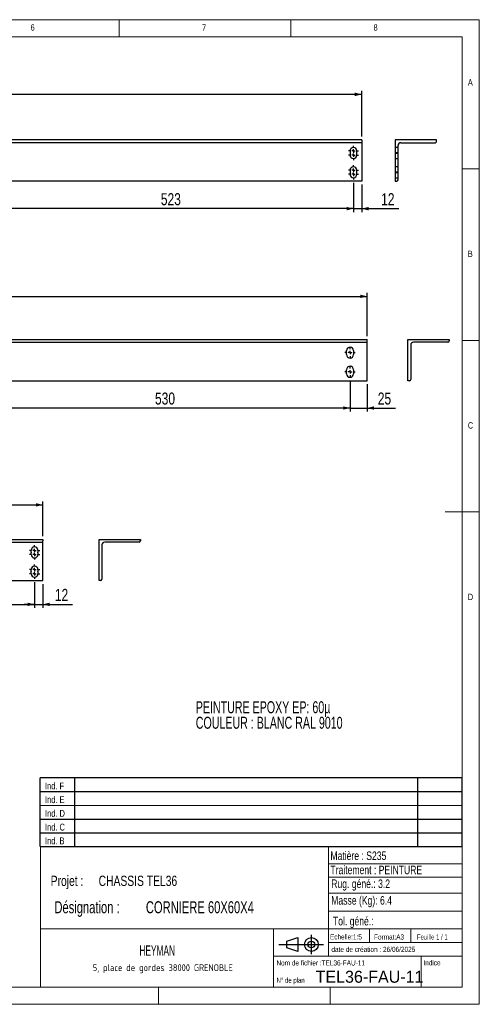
# Model space of a CAD drawing. Header units: millimetres. Extents: x -187 to 415, y 5 to 292.
# Tile 4 of 4: x 281 to 415, y 5 to 292. Entities that reach past the tile are written whole.
import ezdxf

# ---------------------------------------------------------------- set-up
doc = ezdxf.new("R2010")
doc.units = ezdxf.units.MM
doc.linetypes.add('CENTERX2', pattern=[20.32, 12.7, -2.54, 2.54, -2.54])
doc.linetypes.add('HIDDEN', pattern=[1.905, 1.27, -0.635])
for name, color, linetype in [('COTES', 1, 'Continuous'), ('NOTES', 6, 'Continuous'), ('TRAIT-MIXTES', 3, 'CENTERX2'), ('TRAIT-TIRET', 2, 'HIDDEN')]:
    doc.layers.add(name, color=color, linetype=linetype)
doc.layers.add('TRAIT-FORT', color=4, linetype='Continuous', lineweight=25)
doc.styles.add('SLDTEXTSTYLE0', font='TXT', dxfattribs={"width": 0.75})
doc.styles.add('SLDTEXTSTYLE1', font='TXT', dxfattribs={"width": 0.663619})
doc.styles.add('SLDTEXTSTYLE2', font='TXT', dxfattribs={"width": 0.695728})
doc.styles.add('SLDTEXTSTYLE3', font='TXT')
doc.styles.add('SLDTEXTSTYLE4', font='TXT', dxfattribs={"width": 0.7})
doc.styles.add('SLDTEXTSTYLE5', font='TXT', dxfattribs={"width": 0.692308})
doc.styles.add('SLDTEXTSTYLE6', font='ISOCP3', dxfattribs={"width": 0.96})
doc.styles.add('SLDTEXTSTYLE7', font='TXT', dxfattribs={"width": 0.605})
doc.dimstyles.new('SLDDIMSTYLE0', dxfattribs={"dimtxt": 3.5, "dimasz": 2, "dimexe": 0, "dimexo": 0.0625, "dimgap": 0.875, "dimtad": 1, "dimdec": 0, "dimlfac": 5, "dimrnd": 1e-09, "dimzin": 12, "dimdsep": 46, "dimtxsty": 'SLDTEXTSTYLE0', "dimsah": 1, "dimcen": 0.09, "dimadec": 0, "dimazin": 3, "dimtfac": 1, "dimtdec": 0, "dimtofl": 0, "dimtmove": 0, "dimatfit": 3, "dimfxl": 1, "dimfrac": 2, "dimtolj": 1, "dimtzin": 12, "dimarcsym": 0})
doc.dimstyles.new('SLDDIMSTYLE1', dxfattribs={"dimtxt": 3.5, "dimasz": 2, "dimexe": 0, "dimexo": 0.0625, "dimgap": 0.875, "dimtad": 1, "dimlfac": 5, "dimrnd": 1e-09, "dimzin": 12, "dimdsep": 46, "dimtxsty": 'SLDTEXTSTYLE0', "dimsah": 1, "dimcen": 0.09, "dimadec": 0, "dimazin": 3, "dimtfac": 1, "dimtmove": 0, "dimatfit": 0, "dimfxl": 1, "dimfrac": 2, "dimtolj": 1, "dimtzin": 12, "dimarcsym": 0})
doc.dimstyles.new('SLDDIMSTYLE2', dxfattribs={"dimtxt": 3.5, "dimasz": 2, "dimexe": 0, "dimexo": 0.0625, "dimgap": 0.875, "dimtad": 1, "dimlfac": 5, "dimrnd": 1e-09, "dimzin": 12, "dimdsep": 46, "dimtxsty": 'SLDTEXTSTYLE0', "dimsah": 1, "dimcen": 0.09, "dimadec": 0, "dimazin": 3, "dimtfac": 1, "dimtofl": 0, "dimtmove": 0, "dimatfit": 3, "dimfxl": 1, "dimfrac": 2, "dimtolj": 1, "dimtzin": 12, "dimarcsym": 0})
doc.dimstyles.new('SLDDIMSTYLE4', dxfattribs={"dimtxt": 3.5, "dimasz": 2, "dimexe": 0, "dimexo": 0.0625, "dimgap": 0.875, "dimtad": 1, "dimdec": 0, "dimlfac": 5, "dimrnd": 1e-09, "dimzin": 12, "dimdsep": 46, "dimtxsty": 'SLDTEXTSTYLE0', "dimsah": 1, "dimcen": 0.09, "dimadec": 0, "dimazin": 3, "dimtfac": 1, "dimtdec": 0, "dimtmove": 0, "dimatfit": 0, "dimfxl": 1, "dimfrac": 2, "dimtolj": 1, "dimtzin": 12, "dimarcsym": 0})

# ---------------------------------------------------------------- blocks, each defined once
blk = doc.blocks.new('TAB MODIFS')
for p, q in [((123, 20), (0, 20)), ((0, 0), (0, 20)), ((10, 20), (10, 0)), ((110, 20), (110, 0)), ((123, 0), (123, 20)), ((0, 16), (123, 16)), ((0, 8), (123, 8)), ((0, 4), (123, 4)), ((0, 0), (123, 0))]:
    blk.add_line(p, q)
at = {"color": 7, "linetype": 'Continuous', "lineweight": 18}
blk.add_line((0, 12), (123, 12), dxfattribs=at)
at = {"color": 7}
for tag in ['AUTOATTR0', 'AUTOATTR1', 'AUTOATTR2', 'AUTOATTR3', 'AUTOATTR4', 'AUTOATTR5', 'AUTOATTR6', 'AUTOATTR7', 'AUTOATTR8', 'AUTOATTR9']:
    blk.add_attdef(tag, (0, 0), '', height=1, dxfattribs=at)
at = {"layer": 'NOTES', "color": 211, "char_height": 2, "attachment_point": 1, "style": 'SLDTEXTSTYLE0'}
for s, insert in [('Ind. F', (1.36, 18.66)), ('Ind. E', (1.36, 14.66)), ('Ind. D', (1.36, 10.66)), ('Ind. C', (1.36, 6.66)), ('Ind. B', (1.36, 2.66))]:
    blk.add_mtext(s, dxfattribs=dict(at, insert=insert))
blk = doc.blocks.new('Bloc2')
for p, q in [((2.32, 3.8), (5.55, 4.8)), ((2.32, 1.8), (2.32, 3.8)), ((5.55, 4.8), (5.55, 0.8)), ((9.48, 0), (9.48, 5.6)), ((0, 2.8), (12.98, 2.8)), ((5.55, 0.8), (2.32, 1.8))]:
    blk.add_line(p, q)
for radius in [2, 1]:
    blk.add_circle((9.48, 2.8), radius)
blk = doc.blocks.new('SW_NOTE_0')
at = {"layer": 'NOTES', "color": 0, "char_height": 3.5, "attachment_point": 1, "style": 'SLDTEXTSTYLE1'}
for s, insert in [('PEINTURE EPOXY EP: 60µ', (0, 4.51)), ('COULEUR : BLANC RAL 9010', (0, -0.01))]:
    blk.add_mtext(s, dxfattribs=dict(at, insert=insert))
blk = doc.blocks.new('SW_NOTE_1')
at = {"layer": 'NOTES', "color": 0, "char_height": 3.5, "attachment_point": 1, "style": 'SLDTEXTSTYLE2'}
for s, insert in [('Désignation :', (0, 4.51)), ('CORNIERE 60X60X4', (26.67, 4.51))]:
    blk.add_mtext(s, dxfattribs=dict(at, insert=insert))
blk = doc.blocks.new('SW_NOTE_2')
at = {"layer": 'NOTES', "color": 0, "char_height": 3, "attachment_point": 1, "style": 'SLDTEXTSTYLE0'}
for s, insert in [('Projet :', (0, 3.87)), ('CHASSIS TEL36', (13.98, 3.87))]:
    blk.add_mtext(s, dxfattribs=dict(at, insert=insert))
blk = doc.blocks.new('SW_NOTE_3')
at = {"layer": 'NOTES', "color": 0, "insert": (21.97, 2.58), "char_height": 2, "attachment_point": 2, "style": 'SLDTEXTSTYLE6'}
blk.add_mtext('5, place de gordes 38000 GRENOBLE', dxfattribs=at)
blk = doc.blocks.new('_D')
at = {"layer": 'COTES', "color": 1, "transparency": 16777216}
for p, q in [((27.31, 199.77), (27.31, 212.35)), ((27.31, 211.35), (382.3, 211.35)), ((382.3, 199.77), (382.3, 212.35))]:
    blk.add_line(p, q, dxfattribs=at)
for points in [[(27.31, 211.35), (29.31, 210.85), (29.31, 211.85)], [(382.3, 211.35), (380.3, 211.85), (380.3, 210.85)]]:
    blk.add_solid(points, dxfattribs=at)
at = {"layer": 'COTES', "color": 1, "transparency": 16777216, "insert": (199.63, 215.86), "char_height": 3.5, "attachment_point": 1, "style": 'SLDTEXTSTYLE0'}
blk.add_mtext('1775', dxfattribs=at)
blk = doc.blocks.new('_D_6')
at = {"layer": 'COTES', "color": 1, "transparency": 16777216}
for p, q in [((271.3, 186.87), (271.3, 177.81)), ((377.3, 186.87), (377.3, 177.81)), ((377.3, 178.81), (271.3, 178.81))]:
    blk.add_line(p, q, dxfattribs=at)
for points in [[(271.3, 178.81), (273.3, 178.31), (273.3, 179.31)], [(377.3, 178.81), (375.3, 179.31), (375.3, 178.31)]]:
    blk.add_solid(points, dxfattribs=at)
at = {"layer": 'COTES', "color": 1, "transparency": 16777216, "insert": (320.42, 183.32), "char_height": 3.5, "attachment_point": 1, "style": 'SLDTEXTSTYLE0'}
blk.add_mtext('530', dxfattribs=at)
blk = doc.blocks.new('_D_7')
at = {"layer": 'COTES', "color": 1, "transparency": 16777216}
for p, q in [((377.3, 186.87), (377.3, 177.81)), ((382.3, 185.77), (382.3, 177.81)), ((377.3, 178.81), (374.3, 178.81)), ((377.3, 178.81), (382.3, 178.81)), ((382.3, 178.81), (390.56, 178.81))]:
    blk.add_line(p, q, dxfattribs=at)
for points in [[(377.3, 178.81), (375.3, 179.31), (375.3, 178.31)], [(382.3, 178.81), (384.3, 178.31), (384.3, 179.31)]]:
    blk.add_solid(points, dxfattribs=at)
at = {"layer": 'COTES', "color": 1, "transparency": 16777216, "insert": (385.39, 183.32), "char_height": 3.5, "attachment_point": 1, "style": 'SLDTEXTSTYLE0'}
blk.add_mtext('25', dxfattribs=at)
blk = doc.blocks.new('SW_CENTERMARKSYMBOL_4')
at = {"layer": 'TRAIT-MIXTES', "color": 0}
for p, q in [((-1, 0), (-1.5, 0)), ((0, 0), (-0.5, 0)), ((0, 1), (0, 1.5)), ((0, 0), (0, 0.5)), ((0, 0), (0, -0.5)), ((0, 0), (0.5, 0)), ((1, 0), (1.5, 0)), ((0, -1), (0, -1.5))]:
    blk.add_line(p, q, dxfattribs=at)
blk = doc.blocks.new('SW_CENTERMARKSYMBOL_5')
at = {"layer": 'TRAIT-MIXTES', "color": 0}
for p, q in [((-1, 0), (-1.5, 0)), ((0, 0), (-0.5, 0)), ((0, 1), (0, 1.5)), ((0, 0), (0, 0.5)), ((0, 0), (0, -0.5)), ((0, 0), (0.5, 0)), ((1, 0), (1.5, 0)), ((0, -1), (0, -1.5))]:
    blk.add_line(p, q, dxfattribs=at)
blk = doc.blocks.new('_D_30')
at = {"layer": 'COTES', "color": 1, "transparency": 16777216}
for p, q in [((160.71, 128.01), (160.71, 120.57)), ((285.31, 128.01), (285.31, 120.57)), ((160.71, 121.57), (285.31, 121.57))]:
    blk.add_line(p, q, dxfattribs=at)
for points in [[(160.71, 121.57), (162.71, 121.07), (162.71, 122.07)], [(285.31, 121.57), (283.31, 122.07), (283.31, 121.07)]]:
    blk.add_solid(points, dxfattribs=at)
at = {"layer": 'COTES', "color": 1, "transparency": 16777216, "insert": (219.13, 126.09), "char_height": 3.5, "attachment_point": 1, "style": 'SLDTEXTSTYLE0'}
blk.add_mtext('623', dxfattribs=at)
blk = doc.blocks.new('_D_33')
at = {"layer": 'COTES', "color": 1, "transparency": 16777216}
for p, q in [((285.31, 128.01), (285.31, 120.57)), ((287.71, 127.5), (287.71, 120.57)), ((285.31, 121.57), (282.31, 121.57)), ((285.31, 121.57), (287.71, 121.57)), ((287.71, 121.57), (296.4, 121.57))]:
    blk.add_line(p, q, dxfattribs=at)
for points in [[(285.31, 121.57), (283.31, 122.07), (283.31, 121.07)], [(287.71, 121.57), (289.71, 121.07), (289.71, 122.07)]]:
    blk.add_solid(points, dxfattribs=at)
at = {"layer": 'COTES', "color": 1, "transparency": 16777216, "insert": (291.23, 126.09), "char_height": 3.5, "attachment_point": 1, "style": 'SLDTEXTSTYLE0'}
blk.add_mtext('12', dxfattribs=at)
blk = doc.blocks.new('_D_34')
at = {"layer": 'COTES', "color": 1, "transparency": 16777216}
for p, q in [((33.71, 139.9), (33.71, 151.57)), ((33.71, 150.57), (287.71, 150.57)), ((287.71, 141.5), (287.71, 151.57))]:
    blk.add_line(p, q, dxfattribs=at)
for points in [[(33.71, 150.57), (35.71, 150.07), (35.71, 151.07)], [(287.71, 150.57), (285.71, 151.07), (285.71, 150.07)]]:
    blk.add_solid(points, dxfattribs=at)
at = {"layer": 'COTES', "color": 1, "transparency": 16777216, "insert": (155.54, 155.08), "char_height": 3.5, "attachment_point": 1, "style": 'SLDTEXTSTYLE0'}
blk.add_mtext('1270', dxfattribs=at)
blk = doc.blocks.new('SW_CENTERMARKSYMBOL_24')
at = {"layer": 'TRAIT-MIXTES', "color": 0}
for p, q in [((-1, 0), (-1.498, 0)), ((0, 0), (-0.5, 0)), ((0, 1), (0, 1.498)), ((0, 0), (0, 0.5)), ((0, 0), (0, -0.5)), ((0, 0), (0.5, 0)), ((1, 0), (1.498, 0)), ((0, -1), (0, -1.498))]:
    blk.add_line(p, q, dxfattribs=at)
blk = doc.blocks.new('SW_CENTERMARKSYMBOL_25')
at = {"layer": 'TRAIT-MIXTES', "color": 0}
for p, q in [((-1, 0), (-1.498, 0)), ((0, 0), (-0.5, 0)), ((0, 1), (0, 1.498)), ((0, 0), (0, 0.5)), ((0, 0), (0, -0.5)), ((0, 0), (0.5, 0)), ((1, 0), (1.498, 0)), ((0, -1), (0, -1.498))]:
    blk.add_line(p, q, dxfattribs=at)
blk = doc.blocks.new('SW_CENTERMARKSYMBOL_26')
at = {"layer": 'TRAIT-MIXTES', "color": 0}
for p, q in [((-1, 0), (-1.498, 0)), ((0, 0), (-0.5, 0)), ((0, 1), (0, 1.498)), ((0, 0), (0, 0.5)), ((0, 0), (0, -0.5)), ((0, 0), (0.5, 0)), ((1, 0), (1.498, 0)), ((0, -1), (0, -1.498))]:
    blk.add_line(p, q, dxfattribs=at)
blk = doc.blocks.new('SW_CENTERMARKSYMBOL_27')
at = {"layer": 'TRAIT-MIXTES', "color": 0}
for p, q in [((-1, 0), (-1.498, 0)), ((0, 0), (-0.5, 0)), ((0, 1), (0, 1.498)), ((0, 0), (0, 0.5)), ((0, 0), (0, -0.5)), ((0, 0), (0.5, 0)), ((1, 0), (1.498, 0)), ((0, -1), (0, -1.498))]:
    blk.add_line(p, q, dxfattribs=at)
blk = doc.blocks.new('_D_37')
at = {"layer": 'COTES', "color": 1, "transparency": 16777216}
for p, q in [((25.71, 257.94), (25.71, 271.23)), ((380.7, 270.23), (25.71, 270.23)), ((380.7, 257.94), (380.7, 271.23))]:
    blk.add_line(p, q, dxfattribs=at)
for points in [[(25.71, 270.23), (27.71, 269.73), (27.71, 270.73)], [(380.7, 270.23), (378.7, 270.73), (378.7, 269.73)]]:
    blk.add_solid(points, dxfattribs=at)
at = {"layer": 'COTES', "color": 1, "transparency": 16777216, "insert": (198.03, 274.74), "char_height": 3.5, "attachment_point": 1, "style": 'SLDTEXTSTYLE0'}
blk.add_mtext('1775', dxfattribs=at)
blk = doc.blocks.new('_D_41')
at = {"layer": 'COTES', "color": 1, "transparency": 16777216}
for p, q in [((273.71, 244.44), (273.71, 235.92)), ((378.31, 244.44), (378.31, 235.92)), ((378.31, 236.92), (273.71, 236.92))]:
    blk.add_line(p, q, dxfattribs=at)
for points in [[(273.71, 236.92), (275.71, 236.42), (275.71, 237.42)], [(378.31, 236.92), (376.31, 237.42), (376.31, 236.42)]]:
    blk.add_solid(points, dxfattribs=at)
at = {"layer": 'COTES', "color": 1, "transparency": 16777216, "insert": (322.13, 241.43), "char_height": 3.5, "attachment_point": 1, "style": 'SLDTEXTSTYLE0'}
blk.add_mtext('523', dxfattribs=at)
blk = doc.blocks.new('_D_42')
at = {"layer": 'COTES', "color": 1, "transparency": 16777216}
for p, q in [((378.31, 244.44), (378.31, 235.92)), ((380.7, 243.94), (380.7, 235.92)), ((378.31, 236.92), (375.31, 236.92)), ((378.31, 236.92), (380.7, 236.92)), ((380.7, 236.92), (391.53, 236.92))]:
    blk.add_line(p, q, dxfattribs=at)
for points in [[(378.31, 236.92), (376.31, 237.42), (376.31, 236.42)], [(380.7, 236.92), (382.7, 236.42), (382.7, 237.42)]]:
    blk.add_solid(points, dxfattribs=at)
at = {"layer": 'COTES', "color": 1, "transparency": 16777216, "insert": (386.36, 241.43), "char_height": 3.5, "attachment_point": 1, "style": 'SLDTEXTSTYLE0'}
blk.add_mtext('12', dxfattribs=at)
blk = doc.blocks.new('SW_CENTERMARKSYMBOL_44')
at = {"layer": 'TRAIT-MIXTES', "color": 0}
for p, q in [((-1, 0), (-1.498, 0)), ((0, 0), (-0.5, 0)), ((0, 1), (0, 1.498)), ((0, 0), (0, 0.5)), ((0, 0), (0, -0.5)), ((0, 0), (0.5, 0)), ((1, 0), (1.498, 0)), ((0, -1), (0, -1.498))]:
    blk.add_line(p, q, dxfattribs=at)
blk = doc.blocks.new('SW_CENTERMARKSYMBOL_45')
at = {"layer": 'TRAIT-MIXTES', "color": 0}
for p, q in [((-1, 0), (-1.498, 0)), ((0, 0), (-0.5, 0)), ((0, 1), (0, 1.498)), ((0, 0), (0, 0.5)), ((0, 0), (0, -0.5)), ((0, 0), (0.5, 0)), ((1, 0), (1.498, 0)), ((0, -1), (0, -1.498))]:
    blk.add_line(p, q, dxfattribs=at)
blk = doc.blocks.new('SW_CENTERMARKSYMBOL_46')
at = {"layer": 'TRAIT-MIXTES', "color": 0}
for p, q in [((-1, 0), (-1.498, 0)), ((0, 0), (-0.5, 0)), ((0, 1), (0, 1.498)), ((0, 0), (0, 0.5)), ((0, 0), (0, -0.5)), ((0, 0), (0.5, 0)), ((1, 0), (1.498, 0)), ((0, -1), (0, -1.498))]:
    blk.add_line(p, q, dxfattribs=at)
blk = doc.blocks.new('SW_CENTERMARKSYMBOL_47')
at = {"layer": 'TRAIT-MIXTES', "color": 0}
for p, q in [((-1, 0), (-1.498, 0)), ((0, 0), (-0.5, 0)), ((0, 1), (0, 1.498)), ((0, 0), (0, 0.5)), ((0, 0), (0, -0.5)), ((0, 0), (0.5, 0)), ((1, 0), (1.498, 0)), ((0, -1), (0, -1.498))]:
    blk.add_line(p, q, dxfattribs=at)

msp = doc.modelspace()

# ---------------------------------------------------------------- linework, layer by layer
at = {"color": 7, "linetype": 'Continuous', "lineweight": 18}
for p, q in [((415, 292), (5, 292)), ((310, 292), (310, 287)), ((360, 287), (360, 292)), ((415, 5), (415, 292)), ((410, 287), (10, 287)), ((410, 287), (410, 10)), ((415, 248.5), (410, 248.5)), ((410, 198.5), (415, 198.5)), ((415, 148.5), (405, 148.5)), ((286.999, 50.9996), (286.999, 9.9996)), ((409.999, 50.9996), (286.999, 50.9996)), ((370.999, 50.9996), (370.999, 18.9996)), ((370.999, 45.9273), (409.999, 45.9273)), ((370.999, 42.0112), (409.999, 42.0112)), ((370.999, 37.4097), (409.999, 37.4097)), ((370.999, 32.1718), (410, 32.1718)), ((286.999, 26.9996), (409.999, 26.9996)), ((354.999, 26.9996), (354.999, 9.9996)), ((382.999, 26.9996), (382.999, 22.9996)), ((394.999, 26.9996), (394.999, 22.9996)), ((370.999, 22.9996), (409.999, 22.9996)), ((354.999, 18.9996), (409.999, 18.9996)), ((397.999, 18.9996), (397.999, 9.9996)), ((10, 10), (410, 10)), ((321.499, 9.9996), (321.499, 4.9996)), ((371.499, 9.9996), (371.499, 4.9996)), ((5, 5), (415, 5))]:
    msp.add_line(p, q, dxfattribs=at)
at = {"layer": 'TRAIT-FORT', "color": 4, "linetype": 'Continuous', "lineweight": 25}
for p, q in [((380.7037, 256.9367), (25.7057, 256.9367)), ((380.7037, 256.1367), (25.7057, 256.1367)), ((380.7037, 256.9367), (380.7037, 256.5367)), ((380.7037, 256.5367), (380.7037, 256.1367)), ((380.7037, 256.1367), (380.7037, 255.3367)), ((390.5052, 256.9367), (390.5052, 244.9367)), ((402.5052, 256.9367), (390.5052, 256.9367)), ((392.1052, 256.1367), (402.1052, 256.1367)), ((402.5052, 256.5367), (402.5052, 256.9367)), ((377.3079, 253.7367), (377.3079, 253.1999)), ((377.3079, 253.0735), (377.3079, 252.5367)), ((379.3037, 253.1999), (379.3037, 253.7367)), ((379.3037, 252.5367), (379.3037, 253.0735)), ((380.7037, 255.3367), (380.7037, 245.3367)), ((391.3052, 245.3367), (391.3052, 255.3367)), ((377.3079, 248.1367), (377.3079, 247.5999)), ((377.3079, 247.4735), (377.3079, 246.9367)), ((379.3037, 247.5999), (379.3037, 248.1367)), ((379.3037, 246.9367), (379.3037, 247.4735)), ((380.7037, 244.9367), (25.7057, 244.9367)), ((380.7037, 245.3367), (380.7037, 244.9367)), ((390.5052, 244.9367), (390.9052, 244.9367)), ((27.3055, 198.7667), (382.3035, 198.7667)), ((382.3035, 198.3667), (382.3035, 198.7667)), ((382.3035, 197.9667), (382.3035, 198.3667)), ((394.2043, 198.7667), (406.2042, 198.7667)), ((394.2043, 186.7667), (394.2043, 198.7667)), ((406.2042, 198.7667), (406.2042, 198.3667)), ((27.3055, 197.9667), (382.3035, 197.9667)), ((376.3052, 195.0299), (376.3052, 195.5667)), ((378.3019, 195.5667), (378.3019, 195.0299)), ((382.3035, 197.1667), (382.3035, 197.9667)), ((382.3035, 187.1667), (382.3035, 197.1667)), ((395.0043, 197.1667), (395.0043, 187.1667)), ((405.8042, 197.9667), (395.8043, 197.9667)), ((376.3052, 194.3667), (376.3052, 194.9035)), ((378.3019, 194.9035), (378.3019, 194.3667)), ((376.3052, 189.4299), (376.3052, 189.9667)), ((378.3019, 189.9667), (378.3019, 189.4299)), ((27.3055, 186.7667), (382.3035, 186.7667)), ((376.3052, 188.7667), (376.3052, 189.3035)), ((378.3019, 189.3035), (378.3019, 188.7667)), ((382.3035, 186.7667), (382.3035, 187.1667)), ((394.6043, 186.7667), (394.2043, 186.7667)), ((33.7094, 140.5048), (287.7095, 140.5048)), ((33.7094, 139.7048), (287.7095, 139.7048)), ((287.7095, 140.5048), (287.7095, 140.1048)), ((287.7095, 139.7048), (287.7095, 140.1048)), ((287.7095, 138.9048), (287.7095, 139.7048)), ((287.7095, 128.9048), (287.7095, 138.9048)), ((304.168, 140.5048), (316.168, 140.5048)), ((304.168, 128.5048), (304.168, 140.5048)), ((304.968, 138.9048), (304.968, 128.9048)), ((315.768, 139.7048), (305.768, 139.7048)), ((316.168, 140.5048), (316.168, 140.1048)), ((284.3129, 136.768), (284.3129, 137.3048)), ((284.3129, 136.1048), (284.3129, 136.6416)), ((286.3095, 137.3048), (286.3095, 136.768)), ((286.3095, 136.6416), (286.3095, 136.1048)), ((284.3129, 131.168), (284.3129, 131.7048)), ((284.3129, 130.5048), (284.3129, 131.0416)), ((286.3095, 131.7048), (286.3095, 131.168)), ((286.3095, 131.0416), (286.3095, 130.5048)), ((33.7094, 128.5048), (287.7095, 128.5048)), ((287.7095, 128.5048), (287.7095, 128.9048)), ((304.568, 128.5048), (304.168, 128.5048))]:
    msp.add_line(p, q, dxfattribs=at)
for centre, radius, start, end in [((392.1052, 255.3367), 0.8, 90, 180), ((402.1052, 256.5367), 0.4, 270, 0), ((378.3056, 253.1367), 1, 176.375693, 183.624307), ((378.3056, 253.7367), 0.998, 0, 180), ((378.3056, 253.1367), 1, 356.375693, 3.624307), ((378.3056, 252.5367), 0.998, 180, 0), ((378.3056, 247.5367), 1, 176.375693, 183.624307), ((378.3056, 248.1367), 0.998, 0, 180), ((378.3056, 246.9367), 0.998, 180, 0), ((378.3056, 247.5367), 1, 356.375693, 3.624307), ((390.9052, 245.3367), 0.4, 270, 0), ((405.8042, 198.3667), 0.4, 270, 360), ((377.3036, 195.5667), 0.998, 0, 180), ((395.8043, 197.1667), 0.8, 90, 180), ((377.3036, 194.9667), 1, 176.375693, 183.624307), ((377.3036, 194.3667), 0.998, 180, 0), ((377.3036, 194.9667), 1, 356.375693, 3.624307), ((377.3036, 189.3667), 1, 176.375693, 183.624307), ((377.3036, 189.9667), 0.998, 0, 180), ((377.3036, 189.3667), 1, 356.375693, 3.624307), ((377.3036, 188.7667), 0.998, 180, 0), ((394.6043, 187.1667), 0.4, 270, 0), ((285.3112, 137.3048), 0.998, 0, 180), ((305.768, 138.9048), 0.8, 90, 180), ((315.768, 140.1048), 0.4, 270, 360), ((285.3112, 136.7048), 1, 176.375693, 183.624307), ((285.3112, 136.1048), 0.998, 180, 0), ((285.3112, 136.7048), 1, 356.375693, 3.624307), ((285.3112, 131.7048), 0.998, 0, 180), ((285.3112, 131.1048), 1, 176.375693, 183.624307), ((285.3112, 130.5048), 0.998, 180, 0), ((285.3112, 131.1048), 1, 356.375693, 3.624307), ((304.568, 128.9048), 0.4, 270, 0)]:
    msp.add_arc(centre, radius, start, end, dxfattribs=at)
at = {"layer": 'TRAIT-TIRET', "color": 2}
for p, q in [((391.3052, 254.7347), (390.5052, 254.7347)), ((391.3052, 253.1999), (390.5052, 253.1999)), ((390.5052, 253.0735), (391.3052, 253.0735)), ((390.5052, 251.5387), (391.3052, 251.5387)), ((391.3052, 249.1347), (390.5052, 249.1347)), ((391.3052, 247.5999), (390.5052, 247.5999)), ((390.5052, 247.4735), (391.3052, 247.4735)), ((390.5052, 245.9387), (391.3052, 245.9387))]:
    msp.add_line(p, q, dxfattribs=at)

# ---------------------------------------------------------------- block references
for name, p in [('TAB MODIFS', (286.9925, 50.9894)), ('Bloc2', (356.5589, 19.6339))]:
    msp.add_blockref(name, p)
at = {"layer": 'NOTES', "color": 211}
for name, p in [('SW_NOTE_0', (332.3236, 88.8312)), ('SW_NOTE_2', (290.0144, 38.6219)), ('SW_NOTE_1', (291.1005, 30.5305)), ('SW_NOTE_3', (300.7393, 14.0956))]:
    msp.add_blockref(name, p, dxfattribs=at)
at = {"layer": 'TRAIT-MIXTES', "color": 3}
for name, p in [('SW_CENTERMARKSYMBOL_47', (378.3056, 253.7367)), ('SW_CENTERMARKSYMBOL_46', (378.3056, 252.5367)), ('SW_CENTERMARKSYMBOL_45', (378.3056, 248.1367)), ('SW_CENTERMARKSYMBOL_44', (378.3056, 246.9367)), ('SW_CENTERMARKSYMBOL_4', (377.3036, 194.9667)), ('SW_CENTERMARKSYMBOL_5', (377.3036, 189.3667)), ('SW_CENTERMARKSYMBOL_26', (285.3112, 137.3048)), ('SW_CENTERMARKSYMBOL_24', (285.3112, 136.1048)), ('SW_CENTERMARKSYMBOL_25', (285.3112, 131.7048)), ('SW_CENTERMARKSYMBOL_27', (285.3112, 130.5048))]:
    msp.add_blockref(name, p, dxfattribs=at)

# ---------------------------------------------------------------- texts
at = {"layer": 'NOTES', "color": 211}
for s, insert, char_height, attachment_point, style in [('6', (284.1667, 290.668), 1.8521, 1, 'SLDTEXTSTYLE0'), ('7', (334.1667, 290.668), 1.8521, 1, 'SLDTEXTSTYLE0'), ('8', (384.1667, 290.668), 1.8521, 1, 'SLDTEXTSTYLE0'), ('A', (411.6667, 274.668), 1.8521, 1, 'SLDTEXTSTYLE0'), ('B', (411.6667, 224.668), 1.8521, 1, 'SLDTEXTSTYLE0'), ('C', (411.6667, 174.668), 1.8521, 1, 'SLDTEXTSTYLE0'), ('D', (411.6667, 124.668), 1.8521, 1, 'SLDTEXTSTYLE0'), ('Matière : S235', (371.5848, 49.5547), 2.5, 1, 'SLDTEXTSTYLE0'), ('Traitement : PEINTURE', (371.5848, 45.4257), 2.5, 1, 'SLDTEXTSTYLE0'), ('Rug. géné.: 3.2', (371.8269, 41.3902), 2.5, 1, 'SLDTEXTSTYLE0'), ('Masse (Kg): 6.4', (371.8269, 36.5449), 2.5, 1, 'SLDTEXTSTYLE0'), ('Tol. géné.:', (372.3226, 30.4989), 2.5, 1, 'SLDTEXTSTYLE0'), ('Echelle:1:5', (371.4524, 25.4043), 1.5, 1, 'SLDTEXTSTYLE0'), ('Format:A3', (384.2882, 25.3797), 1.5, 1, 'SLDTEXTSTYLE0'), ('Feuille 1 / 1', (396.8054, 25.3835), 1.5, 1, 'SLDTEXTSTYLE5'), ('HEYMAN', (321.0799, 22.1749), 3, 2, 'SLDTEXTSTYLE7'), ('date de création : 26/06/2025', (371.8657, 21.7654), 1.5, 1, 'SLDTEXTSTYLE0'), ('Nom de fichier :TEL36-FAU-11', (355.8514, 17.8149), 1.5, 1, 'SLDTEXTSTYLE0'), ('Indice', (398.6917, 17.8597), 1.5, 1, 'SLDTEXTSTYLE0'), ('TEL36-FAU-11', (367.2556, 14.7872), 3.5, 1, 'SLDTEXTSTYLE3'), ('N° de plan', (355.8771, 12.7646), 1.5, 1, 'SLDTEXTSTYLE4')]:
    msp.add_mtext(s, dxfattribs=dict(at, insert=insert, char_height=char_height, attachment_point=attachment_point, style=style))

# ---------------------------------------------------------------- dimensions: what is measured, and where the dimension line sits
at = {"layer": 'COTES', "color": 1}
for base, p1, p2, dimstyle, picture, middle in [((25.7056, 270.228), (380.7036, 256.9367), (25.7056, 256.9367), 'SLDDIMSTYLE0', '_D_37', (203.2046, 270.228)), ((273.7056, 236.9153), (378.3056, 245.4387), (273.7056, 245.4387), 'SLDDIMSTYLE2', '_D_41', (326.0056, 236.9153)), ((380.7036, 236.9153), (378.3056, 245.4387), (380.7036, 244.9367), 'SLDDIMSTYLE4', '_D_42', (388.9451, 236.9153)), ((271.3036, 178.8072), (377.3036, 187.8667), (271.3036, 187.8667), 'SLDDIMSTYLE2', '_D_6', (324.3036, 178.8072)), ((382.3036, 178.8072), (377.3036, 187.8667), (382.3036, 186.7667), 'SLDDIMSTYLE1', '_D_7', (387.9726, 178.8072)), ((287.7092, 150.5708), (33.7092, 138.9048), (287.7092, 140.5048), 'SLDDIMSTYLE2', '_D_34', (160.7092, 150.5708)), ((287.7092, 121.5744), (285.3112, 129.0068), (287.7092, 128.5048), 'SLDDIMSTYLE4', '_D_33', (293.8161, 121.5744))]:
    dim = msp.add_linear_dim(base=base, p1=p1, p2=p2, dimstyle=dimstyle, dxfattribs=at)
    dim.commit()
    dim.dimension.update_dxf_attribs({"geometry": picture, "text_midpoint": middle, "dimtype": 160})
for base, p1, p2, picture, middle in [((382.3036, 211.3524), (27.3056, 198.7667), (382.3036, 198.7667), '_D', (204.8046, 211.3524)), ((285.3112, 121.5744), (160.7092, 129.0068), (285.3112, 129.0068), '_D_30', (223.0102, 121.5744))]:
    dim = msp.add_linear_dim(base=base, p1=p1, p2=p2, angle=0, dimstyle='SLDDIMSTYLE0', dxfattribs=at)
    dim.commit()
    dim.dimension.update_dxf_attribs({"geometry": picture, "text_midpoint": middle, "dimtype": 160})

doc.saveas('drawing.dxf')
